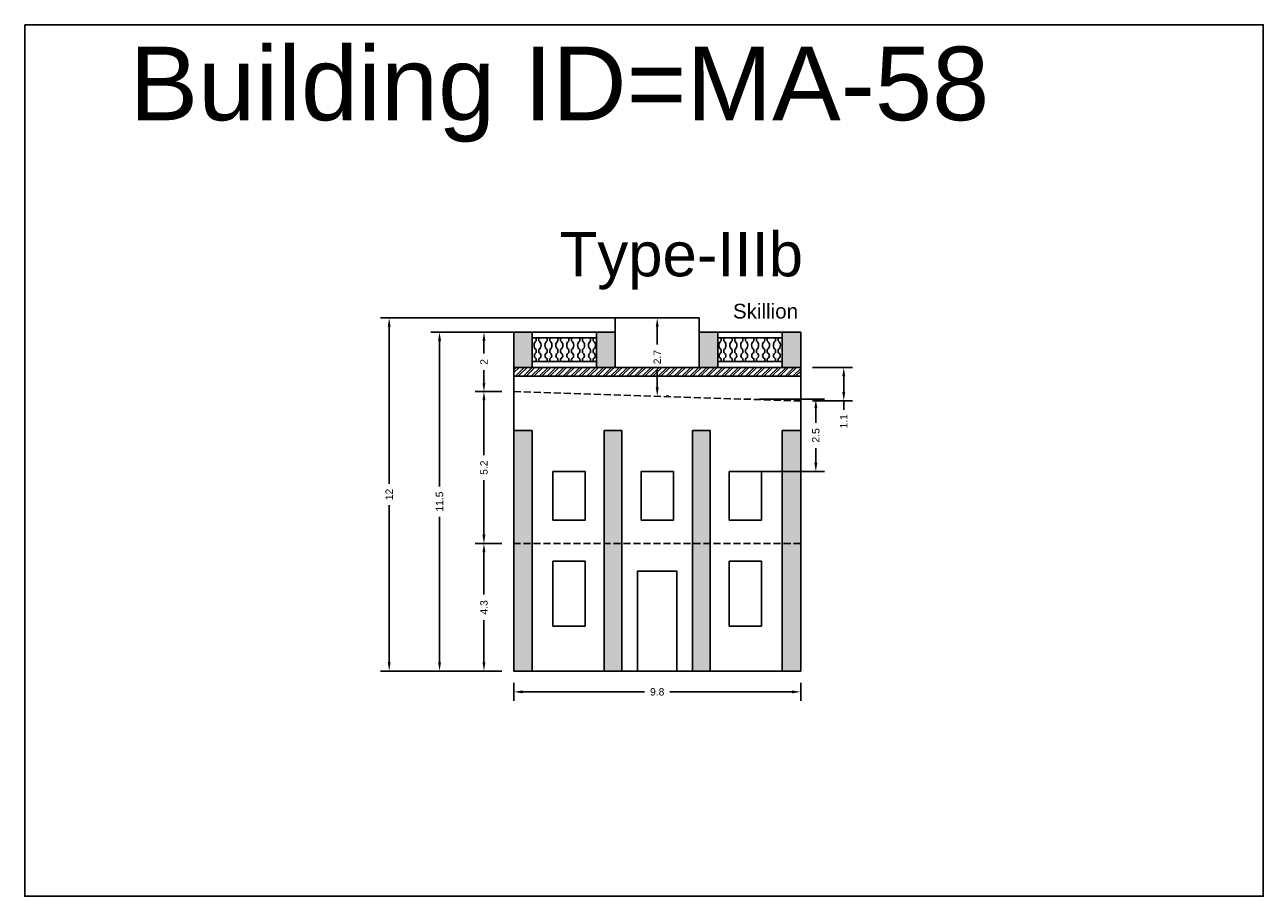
# Model space of a CAD drawing. Header units: metres. Extents: x 3416649 to 3417100, y -6712966 to -6712690.
# Tile 46 of 72: x 3416961 to 3417003, y -6712887 to -6712857. Entities that reach past the tile are written whole.
import ezdxf

# ---------------------------------------------------------------- set-up
doc = ezdxf.new("R2010")
doc.units = ezdxf.units.M
doc.linetypes.add('ACAD_ISO02W100', pattern=[15, 12, -3])
doc.layers.add('Dotted', color=7, linetype='ACAD_ISO02W100', plot=False)
doc.styles.get("Standard").update_dxf_attribs({"font": 'arial.ttf'})
doc.dimstyles.new('ISO-25', dxfattribs={"dimtxt": 0.25, "dimasz": 0.3, "dimexe": 0.3, "dimexo": 0.4, "dimgap": 0.2, "dimtad": 0, "dimdec": 1, "dimdsep": 46, "dimtxsty": 'Standard', "dimcen": 2.5, "dimadec": 0, "dimazin": 0, "dimtfac": 1, "dimtdec": 1, "dimtmove": 0, "dimatfit": 3, "dimfxl": 1, "dimarcsym": 0})

# ---------------------------------------------------------------- blocks, each defined once
blk = doc.blocks.new('*D475')
at = {"color": 0, "lineweight": -2, "transparency": 16777216}
for p, q in [((3416977.878, -6712879.783), (3416977.878, -6712880.391)), ((3416978.178, -6712880.091), (3416982.325, -6712880.091)), ((3416987.328, -6712880.091), (3416983.181, -6712880.091)), ((3416987.628, -6712879.783), (3416987.628, -6712880.391))]:
    blk.add_line(p, q, dxfattribs=at)
at = {"color": 0, "transparency": 16777216}
for points in [[(3416978.178, -6712880.041), (3416978.178, -6712880.141), (3416977.878, -6712880.091)], [(3416987.328, -6712880.041), (3416987.328, -6712880.141), (3416987.628, -6712880.091)]]:
    blk.add_solid(points, dxfattribs=at)
at = {"layer": 'Defpoints', "color": 0, "transparency": 16777216}
for p in [(3416977.878, -6712879.383), (3416987.628, -6712879.383), (3416987.628, -6712880.091)]:
    blk.add_point(p, dxfattribs=at)
at = {"color": 0, "transparency": 16777216, "insert": (3416982.753, -6712880.091), "char_height": 0.25, "attachment_point": 5}
blk.add_mtext('9.8', dxfattribs=at)
blk = doc.blocks.new('*D476')
at = {"color": 0, "lineweight": -2, "transparency": 16777216}
for p, q in [((3416977.478, -6712875.053), (3416976.565, -6712875.053)), ((3416976.865, -6712875.353), (3416976.865, -6712876.785)), ((3416976.865, -6712879.083), (3416976.865, -6712877.651)), ((3416977.478, -6712879.383), (3416976.565, -6712879.383))]:
    blk.add_line(p, q, dxfattribs=at)
at = {"color": 0, "transparency": 16777216}
for points in [[(3416976.815, -6712875.353), (3416976.915, -6712875.353), (3416976.865, -6712875.053)], [(3416976.815, -6712879.083), (3416976.915, -6712879.083), (3416976.865, -6712879.383)]]:
    blk.add_solid(points, dxfattribs=at)
at = {"layer": 'Defpoints', "color": 0, "transparency": 16777216}
for p in [(3416976.865, -6712875.053), (3416977.878, -6712875.053), (3416977.878, -6712879.383)]:
    blk.add_point(p, dxfattribs=at)
at = {"color": 0, "transparency": 16777216, "insert": (3416976.865, -6712877.218), "char_height": 0.25, "attachment_point": 5, "rotation": 90}
blk.add_mtext('4.3', dxfattribs=at)
blk = doc.blocks.new('*D477')
at = {"color": 0, "lineweight": -2, "transparency": 16777216}
for p, q in [((3416978.535, -6712867.863), (3416976.565, -6712867.863)), ((3416976.865, -6712868.163), (3416976.865, -6712868.593)), ((3416976.865, -6712869.588), (3416976.865, -6712869.159)), ((3416977.478, -6712869.888), (3416976.565, -6712869.888))]:
    blk.add_line(p, q, dxfattribs=at)
at = {"color": 0, "transparency": 16777216}
for points in [[(3416976.815, -6712868.163), (3416976.915, -6712868.163), (3416976.865, -6712867.863)], [(3416976.815, -6712869.588), (3416976.915, -6712869.588), (3416976.865, -6712869.888)]]:
    blk.add_solid(points, dxfattribs=at)
at = {"layer": 'Defpoints', "color": 0, "transparency": 16777216}
for p in [(3416976.865, -6712867.863), (3416978.935, -6712867.863), (3416977.878, -6712869.888)]:
    blk.add_point(p, dxfattribs=at)
at = {"color": 0, "transparency": 16777216, "insert": (3416976.865, -6712868.876), "char_height": 0.25, "attachment_point": 5, "rotation": 90}
blk.add_mtext('2', dxfattribs=at)
blk = doc.blocks.new('*D478')
at = {"color": 0, "lineweight": -2, "transparency": 16777216}
for p, q in [((3416983.153, -6712867.383), (3416983.053, -6712867.383)), ((3416982.753, -6712867.683), (3416982.753, -6712868.285)), ((3416982.753, -6712869.746), (3416982.753, -6712869.144)), ((3416983.153, -6712870.046), (3416983.053, -6712870.046))]:
    blk.add_line(p, q, dxfattribs=at)
at = {"color": 0, "transparency": 16777216}
for points in [[(3416982.703, -6712867.683), (3416982.803, -6712867.683), (3416982.753, -6712867.383)], [(3416982.703, -6712869.746), (3416982.803, -6712869.746), (3416982.753, -6712870.046)]]:
    blk.add_solid(points, dxfattribs=at)
at = {"layer": 'Defpoints', "color": 0, "transparency": 16777216}
for p in [(3416982.753, -6712867.383), (3416982.753, -6712870.046), (3416982.753, -6712870.046)]:
    blk.add_point(p, dxfattribs=at)
at = {"color": 0, "transparency": 16777216, "insert": (3416982.753, -6712868.714), "char_height": 0.25, "attachment_point": 5, "rotation": 90}
blk.add_mtext('2.7', dxfattribs=at)
blk = doc.blocks.new('*D479')
at = {"color": 0, "lineweight": -2, "transparency": 16777216}
for p, q in [((3416977.478, -6712867.863), (3416975.056, -6712867.863)), ((3416975.356, -6712868.163), (3416975.356, -6712873.109)), ((3416975.356, -6712879.083), (3416975.356, -6712874.137)), ((3416977.478, -6712879.383), (3416975.056, -6712879.383))]:
    blk.add_line(p, q, dxfattribs=at)
at = {"color": 0, "transparency": 16777216}
for points in [[(3416975.306, -6712868.163), (3416975.406, -6712868.163), (3416975.356, -6712867.863)], [(3416975.306, -6712879.083), (3416975.406, -6712879.083), (3416975.356, -6712879.383)]]:
    blk.add_solid(points, dxfattribs=at)
at = {"layer": 'Defpoints', "color": 0, "transparency": 16777216}
for p in [(3416975.356, -6712867.863), (3416977.878, -6712867.863), (3416977.878, -6712879.383)]:
    blk.add_point(p, dxfattribs=at)
at = {"color": 0, "transparency": 16777216, "insert": (3416975.356, -6712873.623), "char_height": 0.25, "attachment_point": 5, "rotation": 90}
blk.add_mtext('11.5', dxfattribs=at)
blk = doc.blocks.new('*D480')
at = {"color": 0, "lineweight": -2, "transparency": 16777216}
for p, q in [((3416981.596, -6712867.383), (3416973.344, -6712867.383)), ((3416973.644, -6712867.683), (3416973.644, -6712873.017)), ((3416973.644, -6712879.083), (3416973.644, -6712873.749)), ((3416977.478, -6712879.383), (3416973.344, -6712879.383))]:
    blk.add_line(p, q, dxfattribs=at)
at = {"color": 0, "transparency": 16777216}
for points in [[(3416973.594, -6712867.683), (3416973.694, -6712867.683), (3416973.644, -6712867.383)], [(3416973.594, -6712879.083), (3416973.694, -6712879.083), (3416973.644, -6712879.383)]]:
    blk.add_solid(points, dxfattribs=at)
at = {"layer": 'Defpoints', "color": 0, "transparency": 16777216}
for p in [(3416973.644, -6712867.383), (3416981.996, -6712867.383), (3416977.878, -6712879.383)]:
    blk.add_point(p, dxfattribs=at)
at = {"color": 0, "transparency": 16777216, "insert": (3416973.644, -6712873.383), "char_height": 0.25, "attachment_point": 5, "rotation": 90}
blk.add_mtext('12', dxfattribs=at)
blk = doc.blocks.new('*D481')
at = {"color": 0, "lineweight": -2, "transparency": 16777216}
for p, q in [((3416986.227, -6712870.145), (3416988.443, -6712870.145)), ((3416988.143, -6712870.445), (3416988.143, -6712870.943)), ((3416988.143, -6712872.303), (3416988.143, -6712871.805)), ((3416986.148, -6712872.603), (3416988.443, -6712872.603))]:
    blk.add_line(p, q, dxfattribs=at)
at = {"color": 0, "transparency": 16777216}
for points in [[(3416988.093, -6712870.445), (3416988.193, -6712870.445), (3416988.143, -6712870.145)], [(3416988.093, -6712872.303), (3416988.193, -6712872.303), (3416988.143, -6712872.603)]]:
    blk.add_solid(points, dxfattribs=at)
at = {"layer": 'Defpoints', "color": 0, "transparency": 16777216}
for p in [(3416985.827, -6712870.145), (3416988.143, -6712870.145), (3416985.748, -6712872.603)]:
    blk.add_point(p, dxfattribs=at)
at = {"color": 0, "transparency": 16777216, "insert": (3416988.143, -6712871.374), "char_height": 0.25, "attachment_point": 5, "rotation": 90}
blk.add_mtext('2.5', dxfattribs=at)
blk = doc.blocks.new('*D482')
at = {"color": 0, "lineweight": -2, "transparency": 16777216}
for p, q in [((3416988.028, -6712869.063), (3416989.392, -6712869.063)), ((3416989.092, -6712869.363), (3416989.092, -6712869.903)), ((3416988.028, -6712870.203), (3416989.392, -6712870.203)), ((3416989.092, -6712870.203), (3416989.092, -6712870.503))]:
    blk.add_line(p, q, dxfattribs=at)
at = {"color": 0, "transparency": 16777216}
for points in [[(3416989.042, -6712869.363), (3416989.142, -6712869.363), (3416989.092, -6712869.063)], [(3416989.042, -6712869.903), (3416989.142, -6712869.903), (3416989.092, -6712870.203)]]:
    blk.add_solid(points, dxfattribs=at)
at = {"layer": 'Defpoints', "color": 0, "transparency": 16777216}
for p in [(3416987.628, -6712869.063), (3416987.628, -6712870.203), (3416989.092, -6712870.203)]:
    blk.add_point(p, dxfattribs=at)
at = {"color": 0, "transparency": 16777216, "insert": (3416989.092, -6712870.895), "char_height": 0.25, "attachment_point": 5, "rotation": 90}
blk.add_mtext('1.1', dxfattribs=at)
blk = doc.blocks.new('*D483')
at = {"color": 0, "lineweight": -2, "transparency": 16777216}
for p, q in [((3416977.478, -6712869.888), (3416976.565, -6712869.888)), ((3416976.865, -6712870.188), (3416976.865, -6712872.044)), ((3416976.865, -6712874.753), (3416976.865, -6712872.897)), ((3416977.478, -6712875.053), (3416976.565, -6712875.053))]:
    blk.add_line(p, q, dxfattribs=at)
at = {"color": 0, "transparency": 16777216}
for points in [[(3416976.815, -6712870.188), (3416976.915, -6712870.188), (3416976.865, -6712869.888)], [(3416976.815, -6712874.753), (3416976.915, -6712874.753), (3416976.865, -6712875.053)]]:
    blk.add_solid(points, dxfattribs=at)
at = {"layer": 'Defpoints', "color": 0, "transparency": 16777216}
for p in [(3416976.865, -6712869.888), (3416977.878, -6712869.888), (3416977.878, -6712875.053)]:
    blk.add_point(p, dxfattribs=at)
at = {"color": 0, "transparency": 16777216, "insert": (3416976.865, -6712872.471), "char_height": 0.25, "attachment_point": 5, "rotation": 90}
blk.add_mtext('5.2', dxfattribs=at)

msp = doc.modelspace()

# ---------------------------------------------------------------- hatches: boundary and pattern name
h = msp.add_hatch(color=256)
h.dxf.hatch_style = 1
h.paths.add_polyline_path([(3416978.508, -6712871.203), (3416977.878, -6712871.203), (3416977.878, -6712879.383), (3416978.508, -6712879.383)])
h.paths.add_polyline_path([(3416978.508, -6712867.863), (3416977.878, -6712867.863), (3416977.878, -6712869.063), (3416978.508, -6712869.063)])
h.paths.add_polyline_path([(3416981.555, -6712871.203), (3416980.955, -6712871.203), (3416980.955, -6712879.383), (3416981.555, -6712879.383)])
h.paths.add_polyline_path([(3416981.323, -6712867.863), (3416980.693, -6712867.863), (3416980.693, -6712869.063), (3416981.323, -6712869.063)])
h = msp.add_hatch(color=256)
h.dxf.hatch_style = 1
h.paths.add_polyline_path([(3416986.998, -6712871.203), (3416987.628, -6712871.203), (3416987.628, -6712879.383), (3416986.998, -6712879.383)])
h.paths.add_polyline_path([(3416986.998, -6712867.863), (3416987.628, -6712867.863), (3416987.628, -6712869.063), (3416986.998, -6712869.063)])
h.paths.add_polyline_path([(3416983.95, -6712871.203), (3416984.55, -6712871.203), (3416984.55, -6712879.383), (3416983.95, -6712879.383)])
h.paths.add_polyline_path([(3416984.183, -6712867.863), (3416984.813, -6712867.863), (3416984.813, -6712869.063), (3416984.183, -6712869.063)])
h = msp.add_hatch()
h.set_pattern_fill('ANSI32', color=256, scale=0.02)
h.set_pattern_definition([(45, (-12.26697, 0), (-0.134703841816, 0.134703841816), []), (45, (-12.17716, 0), (-0.134703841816, 0.134703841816), [])])
h.paths.add_polyline_path([(3416987.628, -6712869.063), (3416977.878, -6712869.063), (3416977.878, -6712869.363), (3416987.628, -6712869.363)])

# ---------------------------------------------------------------- linework, layer by layer
for points in [[(3416961.26, -6712857.418), (3417003.347, -6712857.418), (3417003.347, -6712887.037), (3416961.26, -6712887.037)], [(3416979.208, -6712874.253), (3416979.208, -6712872.603), (3416980.308, -6712872.603), (3416980.308, -6712874.253)], [(3416982.203, -6712874.253), (3416982.203, -6712872.603), (3416983.303, -6712872.603), (3416983.303, -6712874.253)], [(3416986.298, -6712874.253), (3416986.298, -6712872.603), (3416985.198, -6712872.603), (3416985.198, -6712874.253)], [(3416979.208, -6712877.853), (3416979.208, -6712875.653), (3416980.308, -6712875.653), (3416980.308, -6712877.853)], [(3416986.298, -6712877.853), (3416986.298, -6712875.653), (3416985.198, -6712875.653), (3416985.198, -6712877.853)]]:
    msp.add_lwpolyline(points, close=True)
for points in [[(3416981.323, -6712867.383), (3416984.183, -6712867.383)], [(3416981.323, -6712867.863), (3416981.323, -6712867.383)], [(3416984.183, -6712867.863), (3416984.183, -6712867.383)], [(3416977.878, -6712867.863), (3416977.878, -6712879.383)], [(3416977.878, -6712867.863), (3416981.323, -6712867.863)], [(3416978.508, -6712867.863), (3416978.508, -6712869.063)], [(3416980.693, -6712867.863), (3416980.693, -6712869.063)], [(3416981.323, -6712867.863), (3416981.323, -6712869.063)], [(3416984.183, -6712867.863), (3416987.628, -6712867.863)], [(3416984.183, -6712867.863), (3416984.183, -6712869.063)], [(3416984.813, -6712867.863), (3416984.813, -6712869.063)], [(3416986.998, -6712867.863), (3416986.998, -6712869.063)], [(3416987.628, -6712867.863), (3416987.628, -6712879.383)], [(3416978.508, -6712868.063), (3416980.693, -6712868.063)], [(3416984.813, -6712868.063), (3416986.998, -6712868.063)], [(3416977.878, -6712869.063), (3416987.628, -6712869.063)], [(3416978.508, -6712868.863), (3416980.693, -6712868.863)], [(3416986.998, -6712868.863), (3416984.813, -6712868.863)], [(3416977.878, -6712869.363), (3416987.628, -6712869.363)], [(3416977.878, -6712871.203), (3416978.508, -6712871.203)], [(3416978.508, -6712871.203), (3416978.508, -6712879.383)], [(3416980.955, -6712871.203), (3416980.955, -6712879.383)], [(3416980.955, -6712871.203), (3416981.555, -6712871.203)], [(3416981.555, -6712871.203), (3416981.555, -6712879.383)], [(3416983.95, -6712871.203), (3416983.95, -6712879.383)], [(3416983.95, -6712871.203), (3416984.55, -6712871.203)], [(3416984.55, -6712871.203), (3416984.55, -6712879.383)], [(3416986.998, -6712871.203), (3416986.998, -6712879.383)], [(3416986.998, -6712871.203), (3416987.628, -6712871.203)], [(3416983.423, -6712879.383), (3416983.423, -6712875.983), (3416982.083, -6712875.983), (3416982.083, -6712879.383)], [(3416977.878, -6712879.383), (3416987.628, -6712879.383)]]:
    msp.add_lwpolyline(points)
for points in [[(3416978.642, -6712868.063), (3416978.642, -6712868.162, 0.504557), (3416978.642, -6712868.459), (3416978.642, -6712868.562, 0.66472), (3416978.642, -6712868.77), (3416978.642, -6712868.863)], [(3416978.731, -6712868.063), (3416978.731, -6712868.162, -0.504557), (3416978.731, -6712868.459), (3416978.731, -6712868.562, -0.66472), (3416978.731, -6712868.77), (3416978.731, -6712868.863)], [(3416979.012, -6712868.063), (3416979.012, -6712868.162, 0.504557), (3416979.012, -6712868.459), (3416979.012, -6712868.562, 0.66472), (3416979.012, -6712868.77), (3416979.012, -6712868.863)], [(3416979.101, -6712868.063), (3416979.101, -6712868.162, -0.504557), (3416979.101, -6712868.459), (3416979.101, -6712868.562, -0.66472), (3416979.101, -6712868.77), (3416979.101, -6712868.863)], [(3416979.381, -6712868.063), (3416979.381, -6712868.162, 0.504557), (3416979.381, -6712868.459), (3416979.381, -6712868.562, 0.66472), (3416979.381, -6712868.77), (3416979.381, -6712868.863)], [(3416979.471, -6712868.063), (3416979.471, -6712868.162, -0.504557), (3416979.471, -6712868.459), (3416979.471, -6712868.562, -0.66472), (3416979.471, -6712868.77), (3416979.471, -6712868.863)], [(3416979.751, -6712868.063), (3416979.751, -6712868.162, 0.504557), (3416979.751, -6712868.459), (3416979.751, -6712868.562, 0.66472), (3416979.751, -6712868.77), (3416979.751, -6712868.863)], [(3416979.841, -6712868.063), (3416979.841, -6712868.162, -0.504557), (3416979.841, -6712868.459), (3416979.841, -6712868.562, -0.66472), (3416979.841, -6712868.77), (3416979.841, -6712868.863)], [(3416980.121, -6712868.063), (3416980.121, -6712868.162, 0.504557), (3416980.121, -6712868.459), (3416980.121, -6712868.562, 0.66472), (3416980.121, -6712868.77), (3416980.121, -6712868.863)], [(3416980.21, -6712868.063), (3416980.21, -6712868.162, -0.504557), (3416980.21, -6712868.459), (3416980.21, -6712868.562, -0.66472), (3416980.21, -6712868.77), (3416980.21, -6712868.863)], [(3416980.491, -6712868.063), (3416980.491, -6712868.162, 0.504557), (3416980.491, -6712868.459), (3416980.491, -6712868.562, 0.66472), (3416980.491, -6712868.77), (3416980.491, -6712868.863)], [(3416980.58, -6712868.063), (3416980.58, -6712868.162, -0.504557), (3416980.58, -6712868.459), (3416980.58, -6712868.562, -0.66472), (3416980.58, -6712868.77), (3416980.58, -6712868.863)], [(3416984.926, -6712868.063), (3416984.926, -6712868.162, 0.504557), (3416984.926, -6712868.459), (3416984.926, -6712868.562, 0.66472), (3416984.926, -6712868.77), (3416984.926, -6712868.863)], [(3416985.015, -6712868.063), (3416985.015, -6712868.162, -0.504557), (3416985.015, -6712868.459), (3416985.015, -6712868.562, -0.66472), (3416985.015, -6712868.77), (3416985.015, -6712868.863)], [(3416985.296, -6712868.063), (3416985.296, -6712868.162, 0.504557), (3416985.296, -6712868.459), (3416985.296, -6712868.562, 0.66472), (3416985.296, -6712868.77), (3416985.296, -6712868.863)], [(3416985.385, -6712868.063), (3416985.385, -6712868.162, -0.504557), (3416985.385, -6712868.459), (3416985.385, -6712868.562, -0.66472), (3416985.385, -6712868.77), (3416985.385, -6712868.863)], [(3416985.665, -6712868.063), (3416985.665, -6712868.162, 0.504557), (3416985.665, -6712868.459), (3416985.665, -6712868.562, 0.66472), (3416985.665, -6712868.77), (3416985.665, -6712868.863)], [(3416985.755, -6712868.063), (3416985.755, -6712868.162, -0.504557), (3416985.755, -6712868.459), (3416985.755, -6712868.562, -0.66472), (3416985.755, -6712868.77), (3416985.755, -6712868.863)], [(3416986.035, -6712868.063), (3416986.035, -6712868.162, 0.504557), (3416986.035, -6712868.459), (3416986.035, -6712868.562, 0.66472), (3416986.035, -6712868.77), (3416986.035, -6712868.863)], [(3416986.125, -6712868.063), (3416986.125, -6712868.162, -0.504557), (3416986.125, -6712868.459), (3416986.125, -6712868.562, -0.66472), (3416986.125, -6712868.77), (3416986.125, -6712868.863)], [(3416986.405, -6712868.063), (3416986.405, -6712868.162, 0.504557), (3416986.405, -6712868.459), (3416986.405, -6712868.562, 0.66472), (3416986.405, -6712868.77), (3416986.405, -6712868.863)], [(3416986.494, -6712868.063), (3416986.494, -6712868.162, -0.504557), (3416986.494, -6712868.459), (3416986.494, -6712868.562, -0.66472), (3416986.494, -6712868.77), (3416986.494, -6712868.863)], [(3416986.774, -6712868.063), (3416986.774, -6712868.162, 0.504557), (3416986.774, -6712868.459), (3416986.774, -6712868.562, 0.66472), (3416986.774, -6712868.77), (3416986.774, -6712868.863)], [(3416986.864, -6712868.063), (3416986.864, -6712868.162, -0.504557), (3416986.864, -6712868.459), (3416986.864, -6712868.562, -0.66472), (3416986.864, -6712868.77), (3416986.864, -6712868.863)]]:
    msp.add_lwpolyline(points, format="xyb")
at = {"layer": 'Dotted', "ltscale": 0.02}
for points in [[(3416977.878, -6712869.888), (3416987.628, -6712870.203)], [(3416987.628, -6712875.053), (3416977.878, -6712875.053)]]:
    msp.add_lwpolyline(points, dxfattribs=at)

# ---------------------------------------------------------------- texts
at = {"attachment_point": 1}
for s, width, heights, insert, char_height in [('Building ID=MA-58', 67.86454, [0.517], (3416964.823, -6712858.163), 2.5), ('Type-IIIb ', 9.99112, [0.517], (3416979.44, -6712864.467), 1.5), ('Skillion', 1.17554, [0], (3416985.326, -6712866.902), 0.5)]:
    msp.add_mtext_dynamic_manual_height_columns(s, width=width, gutter_width=12.5, heights=heights, dxfattribs=dict(at, insert=insert, char_height=char_height))

# ---------------------------------------------------------------- dimensions: what is measured, and where the dimension line sits
for base, p1, p2, picture, middle in [((3416973.644, -6712867.383), (3416977.878, -6712879.383), (3416981.996, -6712867.383), '*D480', (3416973.644, -6712873.383)), ((3416982.753, -6712870.046), (3416982.753, -6712867.383), (3416982.753, -6712870.046), '*D478', (3416982.753, -6712868.714)), ((3416975.356, -6712867.863), (3416977.878, -6712879.383), (3416977.878, -6712867.863), '*D479', (3416975.356, -6712873.623)), ((3416976.865, -6712867.863), (3416977.878, -6712869.888), (3416978.935, -6712867.863), '*D477', (3416976.865, -6712868.876)), ((3416989.092, -6712870.203), (3416987.628, -6712869.063), (3416987.628, -6712870.203), '*D482', (3416989.092, -6712870.895)), ((3416976.865, -6712869.888), (3416977.878, -6712875.053), (3416977.878, -6712869.888), '*D483', (3416976.865, -6712872.471)), ((3416988.143, -6712870.145), (3416985.748, -6712872.603), (3416985.827, -6712870.145), '*D481', (3416988.143, -6712871.374)), ((3416976.865, -6712875.053), (3416977.878, -6712879.383), (3416977.878, -6712875.053), '*D476', (3416976.865, -6712877.218))]:
    dim = msp.add_linear_dim(base=base, p1=p1, p2=p2, angle=90, dimstyle='ISO-25')
    dim.commit()
    dim.dimension.update_dxf_attribs({"geometry": picture, "text_midpoint": middle})
dim = msp.add_linear_dim(base=(3416987.627676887, -6712880.090868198), p1=(3416977.877676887, -6712879.382980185), p2=(3416987.627676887, -6712879.382980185), dimstyle='ISO-25')
dim.commit()
dim.dimension.update_dxf_attribs({"geometry": '*D475', "text_midpoint": (3416982.752676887, -6712880.090868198)})

doc.saveas('drawing.dxf')
